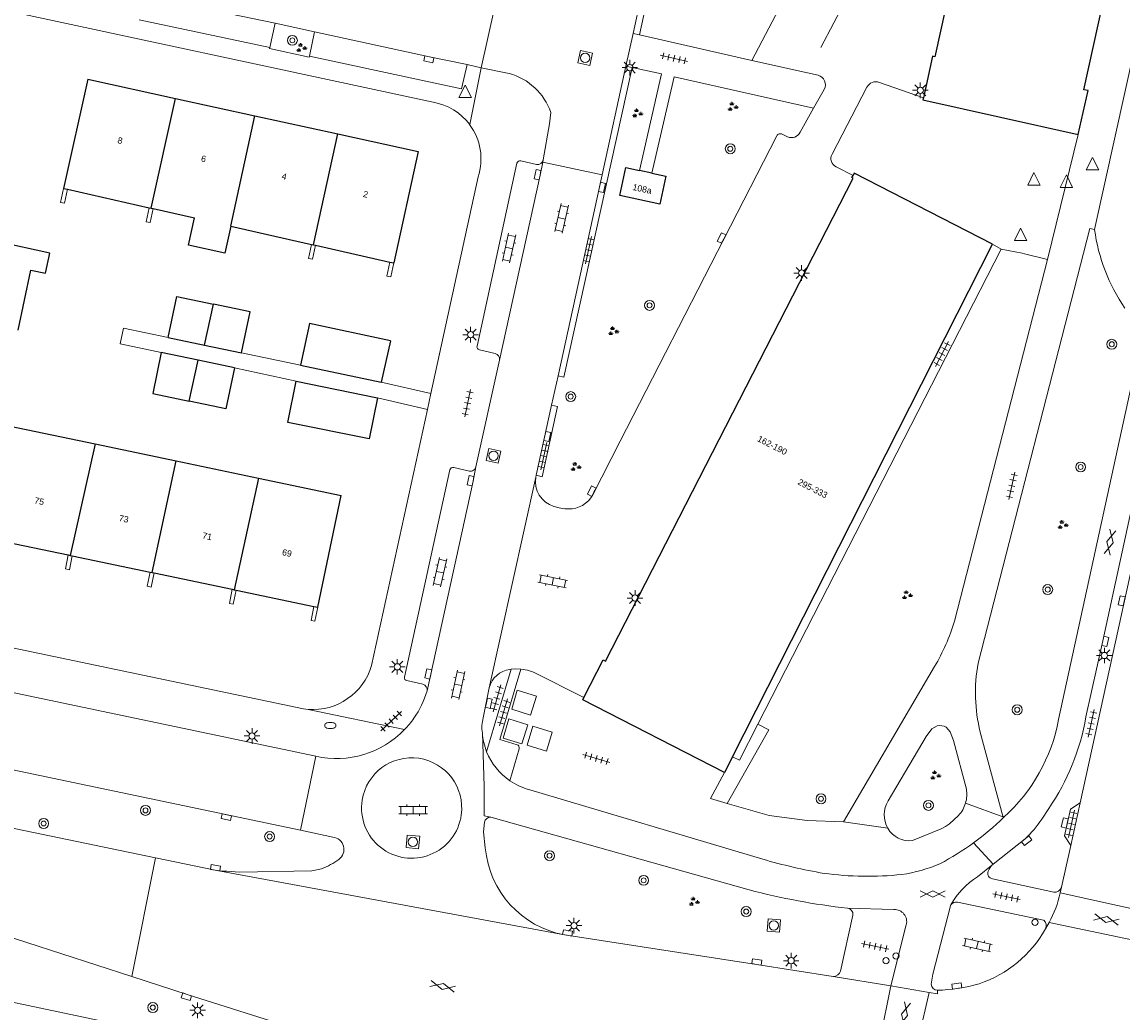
# Model space of a CAD drawing. Extents: x 131101 to 132041, y 397511 to 398853.
# Tile 14 of 80: x 131646 to 131734, y 397661 to 397741. Entities that reach past the tile are written whole.
import ezdxf
from ezdxf.enums import TextEntityAlignment as Align

# ---------------------------------------------------------------- set-up
doc = ezdxf.new("R2010")
doc.units = 0
doc.linetypes.add('DGN Style 2', pattern=[51.514866, 30.90892, -20.605946])
doc.layers.add('_vervallen situatie', color=250, linetype='Continuous', lineweight=9, plot=False)
for name, color, linetype, lineweight in [('gg-afsc-erfafscheiding', 250, 'Continuous', 9), ('gg-afsc-muur', 250, 'Continuous', 9), ('gg-bbg-bijgebouw', 10, 'Continuous', 25), ('gg-bbg-gedigitaliseerde bebouwing', 10, 'Continuous', 25), ('gg-bbg-gedigitaliseerde bijgebouw', 10, 'Continuous', 25), ('gg-bbg-hoofdgebouw', 10, 'Continuous', 25), ('gg-bbg-tussenscheiding', 10, 'Continuous', 25), ('gg-knt-verharding', 250, 'Continuous', 9), ('gg-knt-verharding nz', 250, 'DGN Style 2', 9), ('gg-kwrk-afval apart plaats', 250, 'Continuous', 9), ('gt-grn-groengrens', 250, 'Continuous', 9), ('gt-grn-weggrens', 250, 'Continuous', 9), ('gt-symb-boom', 250, 'Continuous', 9), ('gt-symb-brandkraan', 250, 'Continuous', 9), ('gt-symb-drukknoppaal', 250, 'Continuous', 9), ('gt-symb-gesloten verharding', 250, 'Continuous', 9), ('gt-symb-groenvak', 250, 'Continuous', 9), ('gt-symb-klinker verharding', 250, 'Continuous', 9), ('gt-symb-kolk', 250, 'Continuous', 9), ('gt-symb-lichtmast', 250, 'Continuous', 9), ('gt-symb-rioolschacht', 250, 'Continuous', 9), ('gt-symb-tegel verharding', 250, 'Continuous', 9), ('gt-symb-verkeersregelinstallatiepaal', 250, 'Continuous', 9), ('gt-symb-waterafsluiter', 250, 'Continuous', 9), ('X-AL-huisnummers', 2, 'Continuous', 25)]:
    doc.layers.add(name, color=color, linetype=linetype, lineweight=lineweight)
doc.styles.add('CS Annotative', font='arial.ttf')

# ---------------------------------------------------------------- blocks, each defined once
blk = doc.blocks.new('gt0-TEG1')
at = {"layer": 'gt-symb-tegel verharding'}
for p, q in [((-1.125, 0), (1.125, 0)), ((-0.9, -0.25), (-0.9, 0.25)), ((-0.45, -0.25), (-0.45, 0.25)), ((0, -0.25), (0, 0.25)), ((0.45, -0.25), (0.45, 0.25)), ((0.9, -0.25), (0.9, 0.25))]:
    blk.add_line(p, q, dxfattribs=at)
blk = doc.blocks.new('gt0-KOLK')
at = {"layer": 'gt-symb-kolk', "flags": 128}
blk.add_lwpolyline([(0, 0), (0.375, 0), (0.375, 0.4), (-0.375, 0.4), (-0.375, 0), (0, 0)], dxfattribs=at)
blk = doc.blocks.new('gt0-GESVH1')
at = {"layer": 'gt-symb-gesloten verharding'}
for p, q in [((-0.992, -0.261), (0.008, 0.239)), ((0.008, -0.261), (-0.992, 0.239)), ((0.008, 0.239), (1.008, -0.261)), ((1.008, 0.239), (0.008, -0.261))]:
    blk.add_line(p, q, dxfattribs=at)
blk = doc.blocks.new('gt0-WAFSL')
at = {"layer": 'gt-symb-waterafsluiter'}
for p, q in [((-0.5, -0.333), (0, 0.667)), ((0, 0.667), (0.5, -0.333)), ((0.5, -0.333), (-0.5, -0.333))]:
    blk.add_line(p, q, dxfattribs=at)
blk = doc.blocks.new('gt0-RS')
at = {"layer": 'gt-symb-rioolschacht', "flags": 128}
blk.add_lwpolyline([(-0.5, -0.5), (0.5, -0.5), (0.5, 0.5), (-0.5, 0.5), (-0.5, -0.5)], close=True, dxfattribs=at)
at = {"layer": 'gt-symb-rioolschacht'}
blk.add_circle((0, 0), 0.375, dxfattribs=at)
blk = doc.blocks.new('gt0-LMAST')
at = {"layer": 'gt-symb-lichtmast'}
for p, q in [((-0.182, 0.173), (-0.447, 0.438)), ((-0.005, 0.246), (-0.005, 0.621)), ((0.172, 0.173), (0.437, 0.438)), ((-0.255, -0.004), (-0.63, -0.004)), ((-0.182, -0.181), (-0.447, -0.446)), ((-0.005, -0.254), (-0.005, -0.629)), ((0.437, -0.446), (0.172, -0.181)), ((0.245, -0.004), (0.62, -0.004))]:
    blk.add_line(p, q, dxfattribs=at)
blk.add_circle((-0.005, -0.004), 0.25, dxfattribs=at)
blk = doc.blocks.new('gt0-BOOM')
at = {"layer": 'gt-symb-boom'}
for radius in [0.4, 0.2]:
    blk.add_circle((0, 0), radius, dxfattribs=at)
blk = doc.blocks.new('gt0-GRVAK')
at = {"layer": 'gt-symb-groenvak'}
for p, q in [((-0.11, 0.189), (-0.228, 0.24)), ((-0.182, 0.153), (0.088, 0.153)), ((-0.091, 0.211), (-0.156, 0.322)), ((-0.047, 0.214), (-0.047, 0.393)), ((-0.004, 0.211), (0.061, 0.322)), ((0.015, 0.189), (0.133, 0.24)), ((0.262, -0.052), (0.197, 0.059)), ((0.305, -0.049), (0.305, 0.13)), ((0.349, -0.052), (0.414, 0.059)), ((-0.245, -0.228), (-0.363, -0.177)), ((-0.318, -0.264), (-0.047, -0.264)), ((-0.226, -0.206), (-0.291, -0.095)), ((-0.183, -0.203), (-0.183, -0.024)), ((-0.139, -0.206), (-0.074, -0.095)), ((-0.12, -0.228), (-0.002, -0.177)), ((0.243, -0.074), (0.125, -0.023)), ((0.17, -0.11), (0.441, -0.11)), ((0.368, -0.074), (0.486, -0.023))]:
    blk.add_line(p, q, dxfattribs=at)
blk = doc.blocks.new('gt0-KL1')
at = {"layer": 'gt-symb-klinker verharding'}
for p, q in [((-1.15, 0.3), (1.15, 0.3)), ((-1, -0.3), (-1, 0.3)), ((-0.5, 0.3), (-0.5, 0.45)), ((0, -0.3), (0, 0.3)), ((0.5, 0.3), (0.5, 0.45)), ((1, -0.3), (1, 0.3)), ((-1.15, -0.3), (1.15, -0.3)), ((-0.5, -0.45), (-0.5, -0.3)), ((0.5, -0.45), (0.5, -0.3))]:
    blk.add_line(p, q, dxfattribs=at)
blk = doc.blocks.new('gt0-VIPAAL')
at = {"layer": 'gt-symb-verkeersregelinstallatiepaal'}
blk.add_circle((0, 0), 0.25, dxfattribs=at)
blk = doc.blocks.new('gt0-DPAAL')
at = {"layer": 'gt-symb-drukknoppaal'}
blk.add_circle((0, 0), 0.25, dxfattribs=at)
blk = doc.blocks.new('gt0-BR')
at = {"layer": 'gt-symb-brandkraan', "extrusion": (0, 0, -1)}
for centre, radius, start, end in [((0.244, 0), 0.206, 287.56693, 72.43306), ((-0.599, -2.664), 3, 72.43306, 73.10795), ((0, -0.691), 0.938, 73.10795, 106.89201), ((0.599, -2.664), 3, 106.89201, 107.56691), ((-0.244, 0), 0.206, 107.56691, 252.43305), ((-0.599, 2.664), 3, 286.89203, 287.56693), ((0.599, 2.664), 3, 252.43305, 253.10794)]:
    blk.add_arc(centre, radius, start, end, dxfattribs=at)
at = {"layer": 'gt-symb-brandkraan'}
blk.add_arc((0, 0.691), 0.938, 253.10797, 286.89206, dxfattribs=at)
blk = doc.blocks.new('_vervallen situatie')
at = {"layer": 'gt-symb-brandkraan'}
blk.add_blockref('gt0-BR', (131670.332, 397684.18), dxfattribs=at)

msp = doc.modelspace()

# ---------------------------------------------------------------- linework, layer by layer
at = {"layer": 'gg-afsc-erfafscheiding'}
for p, q in [((131663.196, 397714.077), (131667.937, 397713.084)), ((131662.635, 397712.866), (131667.578, 397711.789))]:
    msp.add_line(p, q, dxfattribs=at)
at = {"layer": 'gg-afsc-erfafscheiding', "flags": 128}
msp.add_lwpolyline([(131656.763, 397714.097), (131653.455, 397714.79), (131653.722, 397716.062), (131657.323, 397715.308)], dxfattribs=at)
at = {"layer": 'gg-afsc-muur'}
for p, q in [((131649.238, 397727.191), (131648.988, 397726.068)), ((131655.543, 397724.59), (131655.791, 397725.713)), ((131655.865, 397724.518), (131656.113, 397725.641)), ((131655.543, 397724.59), (131655.704, 397724.554)), ((131655.704, 397724.554), (131655.865, 397724.518)), ((131668.575, 397721.651), (131668.821, 397722.774)), ((131668.897, 397721.579), (131669.142, 397722.702)), ((131668.575, 397721.651), (131668.736, 397721.615)), ((131668.736, 397721.615), (131668.897, 397721.579)), ((131675.114, 397721.356), (131674.868, 397720.233)), ((131675.436, 397721.283), (131675.19, 397720.16)), ((131674.868, 397720.233), (131675.19, 397720.16)), ((131669.09, 397692.55), (131669.326, 397693.672))]:
    msp.add_line(p, q, dxfattribs=at)
at = {"layer": 'gg-afsc-muur', "flags": 128}
for points in [[(131648.916, 397727.263), (131648.666, 397726.141), (131648.988, 397726.068)], [(131649.297, 397697.858), (131649.062, 397696.735), (131649.382, 397696.662), (131649.618, 397697.791)], [(131655.873, 397696.484), (131655.635, 397695.344), (131655.945, 397695.279), (131656.183, 397696.419)], [(131662.46, 397695.107), (131662.223, 397693.973), (131662.542, 397693.915), (131662.777, 397695.041)], [(131669.014, 397693.737), (131668.78, 397692.616), (131669.09, 397692.55)]]:
    msp.add_lwpolyline(points, dxfattribs=at)
at = {"layer": 'gg-bbg-bijgebouw'}
for p, q in [((131675.17, 397715.04), (131674.4, 397711.73)), ((131674.11, 397710.46), (131673.44, 397707.18))]:
    msp.add_line(p, q, dxfattribs=at)
at = {"layer": 'gg-bbg-gedigitaliseerde bebouwing'}
for p, q in [((131650.87, 397736.02), (131648.916, 397727.263)), ((131648.916, 397727.263), (131649.238, 397727.191)), ((131649.238, 397727.191), (131655.791, 397725.713)), ((131655.791, 397725.713), (131655.952, 397725.677)), ((131655.952, 397725.677), (131656.113, 397725.641)), ((131656.113, 397725.641), (131659.421, 397724.895)), ((131662.341, 397724.236), (131668.821, 397722.774)), ((131668.821, 397722.774), (131668.981, 397722.738)), ((131668.981, 397722.738), (131669.142, 397722.702)), ((131669.142, 397722.702), (131675.114, 397721.356)), ((131675.114, 397721.356), (131675.436, 397721.283))]:
    msp.add_line(p, q, dxfattribs=at)
at = {"layer": 'gg-bbg-gedigitaliseerde bebouwing', "flags": 128}
msp.add_lwpolyline([(131662.341, 397724.236), (131661.85, 397722.061), (131658.932, 397722.718), (131659.421, 397724.895)], dxfattribs=at)
at = {"layer": 'gg-bbg-gedigitaliseerde bijgebouw'}
for p, q in [((131657.323, 397715.308), (131660.239, 397714.697)), ((131659.71, 397713.48), (131656.763, 397714.097)), ((131660.239, 397714.697), (131663.196, 397714.077)), ((131662.635, 397712.866), (131659.71, 397713.48)), ((131667.937, 397713.084), (131674.4, 397711.73)), ((131667.578, 397711.789), (131674.11, 397710.46))]:
    msp.add_line(p, q, dxfattribs=at)
at = {"layer": 'gg-bbg-gedigitaliseerde bijgebouw', "flags": 128}
for points in [[(131645.277, 397715.901), (131646.282, 397720.714), (131647.465, 397720.467), (131647.8, 397722.072), (131643.629, 397722.967)], [(131657.323, 397715.308), (131658.01, 397718.585), (131660.947, 397717.969)], [(131663.196, 397714.077), (131663.883, 397717.354), (131660.947, 397717.969)], [(131675.17, 397715.04), (131668.648, 397716.428), (131667.937, 397713.084)], [(131656.763, 397714.097), (131656.076, 397710.821), (131659, 397710.209)], [(131662.635, 397712.866), (131661.948, 397709.589), (131659, 397710.209)], [(131673.44, 397707.18), (131666.913, 397708.498), (131667.578, 397711.789)]]:
    msp.add_lwpolyline(points, dxfattribs=at)
at = {"layer": 'gg-bbg-hoofdgebouw'}
for p, q in [((131650.87, 397736.02), (131657.893, 397734.484)), ((131657.893, 397734.484), (131664.276, 397733.088)), ((131664.276, 397733.088), (131670.925, 397731.634)), ((131696.139, 397728.482), (131695.132, 397728.699)), ((131702.617, 397681.675), (131723.49, 397722.8)), ((131651.444, 397706.777), (131657.958, 397705.409)), ((131657.958, 397705.409), (131664.557, 397704.027)), ((131664.557, 397704.027), (131671.21, 397702.63)), ((131669.326, 397693.672), (131671.21, 397702.63)), ((131643.046, 397699.164), (131649.297, 397697.858)), ((131649.297, 397697.858), (131649.457, 397697.825)), ((131649.457, 397697.825), (131649.618, 397697.791)), ((131649.618, 397697.791), (131655.873, 397696.484)), ((131655.873, 397696.484), (131656.028, 397696.452)), ((131656.028, 397696.452), (131656.183, 397696.419)), ((131656.183, 397696.419), (131662.46, 397695.107)), ((131662.46, 397695.107), (131662.619, 397695.074)), ((131662.619, 397695.074), (131662.777, 397695.041)), ((131662.777, 397695.041), (131669.014, 397693.737)), ((131669.014, 397693.737), (131669.326, 397693.672)), ((131702.617, 397681.675), (131701.97, 397680.4))]:
    msp.add_line(p, q, dxfattribs=at)
at = {"layer": 'gg-bbg-hoofdgebouw', "flags": 128}
for points in [[(131738.48, 397826.76), (131732.77, 397800.91), (131732.56, 397800.96), (131731.77, 397797.39), (131731.99, 397797.33), (131718.86, 397737.82), (131718.67, 397737.87), (131717.93, 397734.54)], [(131730.36, 397731.6), (131731.15, 397735.11), (131730.82, 397735.18), (131743.94, 397794.71), (131744.26, 397794.64), (131745.04, 397798.21), (131744.71, 397798.31), (131748.635, 397816.037)], [(131717.93, 397734.54), (131717.89, 397734.36), (131730.36, 397731.6)], [(131670.925, 397731.634), (131677.39, 397730.22), (131675.436, 397721.283)], [(131690.685, 397686.417), (131692.23, 397689.44), (131692.42, 397689.33), (131712.3, 397728.08), (131712.2, 397728.14), (131712.284, 397728.299)], [(131696.139, 397728.482), (131697.26, 397728.24), (131696.78, 397726.01), (131693.57, 397726.7), (131694.06, 397728.93), (131695.132, 397728.699)], [(131723.49, 397722.8), (131712.38, 397728.48), (131712.284, 397728.299)], [(131642.752, 397699.225), (131644.633, 397708.201), (131651.444, 397706.777)], [(131701.97, 397680.4), (131690.59, 397686.23), (131690.685, 397686.417)]]:
    msp.add_lwpolyline(points, dxfattribs=at)
at = {"layer": 'gg-bbg-tussenscheiding'}
for p, q in [((131655.952, 397725.677), (131657.893, 397734.484)), ((131662.341, 397724.236), (131664.276, 397733.088)), ((131668.981, 397722.738), (131670.925, 397731.634)), ((131660.239, 397714.697), (131660.947, 397717.969)), ((131659, 397710.209), (131659.71, 397713.48)), ((131651.444, 397706.777), (131649.457, 397697.825)), ((131656.028, 397696.452), (131657.958, 397705.409)), ((131664.557, 397704.027), (131662.619, 397695.074))]:
    msp.add_line(p, q, dxfattribs=at)
at = {"layer": 'gg-knt-verharding'}
for p, q in [((131695.14, 397739.579), (131698.435, 397754.72)), ((131694.633, 397739.694), (131695.945, 397745.672)), ((131683.517, 397741.725), (131682.448, 397736.946)), ((131665.48, 397738.558), (131654.987, 397740.779)), ((131665.48, 397738.558), (131665.889, 397740.525)), ((131665.889, 397740.525), (131669.069, 397739.819)), ((131669.069, 397739.819), (131668.653, 397737.872)), ((131694.058, 397737.074), (131694.633, 397739.694)), ((131694.633, 397739.694), (131695.14, 397739.579)), ((131695.14, 397739.579), (131704.171, 397737.533)), ((131680.845, 397735.255), (131668.653, 397737.872)), ((131681.303, 397737.211), (131680.845, 397735.255)), ((131682.448, 397736.946), (131681.303, 397737.211)), ((131682.448, 397736.946), (131684.684, 397736.494)), ((131692.142, 397728.346), (131694.058, 397737.074)), ((131694.058, 397737.074), (131694.554, 397736.964)), ((131704.171, 397737.533), (131708.635, 397736.53)), ((131709.48, 397736.34), (131708.635, 397736.53)), ((131709.122, 397733.699), (131709.97, 397735.21)), ((131713.4, 397735.38), (131710.6, 397730)), ((131717.93, 397734.54), (131714.4, 397735.77)), ((131708.034, 397731.764), (131709.122, 397733.699)), ((131707.038, 397731.403), (131706.597, 397731.619)), ((131706.175, 397731.478), (131701.908, 397723.195)), ((131685.306, 397729.278), (131682.102, 397714.616)), ((131686.888, 397729.191), (131685.623, 397729.468)), ((131687.376, 397729.376), (131692.142, 397728.346)), ((131710.919, 397728.99), (131712.284, 397728.299)), ((131678.396, 397710.801), (131682.19, 397728.2)), ((131688.607, 397712.218), (131692.142, 397728.346)), ((131693.584, 397706.977), (131701.908, 397723.195)), ((131704.631, 397684.285), (131724.18, 397722.379)), ((131726.047, 397722.023), (131727.885, 397721.55)), ((131727.885, 397721.55), (131720.421, 397692.544)), ((131682.289, 397714.321), (131683.57, 397714.028)), ((131683.916, 397713.496), (131682.013, 397704.93)), ((131728.784, 397684.658), (131734.983, 397713.086)), ((131688.094, 397709.878), (131688.607, 397712.218)), ((131674.4, 397711.73), (131678.396, 397710.801)), ((131674.11, 397710.46), (131678.118, 397709.529)), ((131673.639, 397688.989), (131678.118, 397709.529)), ((131686.862, 397704.251), (131688.094, 397709.878)), ((131693.584, 397706.977), (131691.388, 397702.689)), ((131679.929, 397704.681), (131676.285, 397688.065)), ((131681.497, 397704.595), (131680.231, 397704.884)), ((131686.83, 397704.107), (131686.862, 397704.251)), ((131683.089, 397687.206), (131686.83, 397704.107)), ((131684.832, 397688.687), (131682.874, 397682.076)), ((131684.739, 397688.674), (131684.832, 397688.687)), ((131718.834, 397688.901), (131711.516, 397676.453)), ((131676.478, 397687.779), (131677.753, 397687.493)), ((131683.089, 397687.206), (131682.592, 397684.797)), ((131617.166, 397686.433), (131667.926, 397675.779)), ((131704.631, 397684.285), (131705.522, 397683.827)), ((131684.739, 397679.748), (131685.483, 397682.317)), ((131656.298, 397673.558), (131616.186, 397681.881)), ((131686.345, 397679.023), (131705.037, 397673.454)), ((131729.766, 397674.541), (131730.516, 397677.979)), ((131727.427, 397676.679), (131727.995, 397677.52)), ((131703.948, 397671.002), (131683.218, 397676.819)), ((131667.926, 397675.779), (131670.541, 397675.23)), ((131723.541, 397673.061), (131726.107, 397675.093)), ((131729.766, 397674.541), (131729.008, 397671.204)), ((131661.082, 397672.572), (131656.298, 397673.558)), ((131661.082, 397672.572), (131661.212, 397672.548)), ((131689.118, 397667.383), (131661.212, 397672.548)), ((131723.541, 397673.061), (131722.272, 397672.039)), ((131728.393, 397670.809), (131723.491, 397671.886)), ((131728.917, 397670.751), (131729.008, 397671.204)), ((131727.587, 397668.577), (131720.67, 397670.003)), ((131712.279, 397668.976), (131711.282, 397664.483)), ((131715.569, 397669.414), (131711.845, 397669.525)), ((131715.319, 397663.29), (131716.561, 397668.191)), ((131727.732, 397667.862), (131728.024, 397668.367)), ((131654.402, 397664.042), (131658.838, 397662.612)), ((131710.686, 397664.048), (131715.319, 397663.29))]:
    msp.add_line(p, q, dxfattribs=at)
at = {"layer": 'gg-knt-verharding', "flags": 128}
for points in [[(131731.671, 397723.965), (131744.62, 397782.458), (131751.826, 397815.215), (131751.849, 397815.318)], [(131713.928, 397769.001), (131709.058, 397746.973), (131708.584, 397746.019), (131707.873, 397744.747), (131707.163, 397743.237), (131704.171, 397737.533)], [(131678.591, 397734.18), (131641.39, 397742.14), (131620.18, 397746.46), (131612.68, 397747.909)], [(131668.653, 397737.872), (131668.622, 397737.798), (131665.457, 397738.493), (131665.48, 397738.558)], [(131694.554, 397736.964), (131689.079, 397712.115), (131688.607, 397712.218)], [(131694.554, 397736.964), (131696.907, 397736.444), (131695.132, 397728.699)], [(131709.122, 397733.699), (131697.927, 397736.222), (131696.139, 397728.482)], [(131688.029, 397733.365), (131687.923, 397732.438), (131687.411, 397729.544)], [(131731.671, 397723.965), (131731.296, 397724.047), (131722.321, 397689.175)], [(131724.18, 397722.379), (131725.864, 397722.07), (131726.047, 397722.023)], [(131532.495, 397711.835), (131542.79, 397710.14), (131576.01, 397704.23), (131596.51, 397700.35), (131616.31, 397696.38), (131668.18, 397685.51), (131668.553, 397685.469)], [(131686.862, 397704.251), (131687.335, 397704.131), (131688.562, 397709.775), (131688.094, 397709.878)], [(131730.516, 397677.979), (131737.328, 397709.051), (131737.517, 397709.717)], [(131730.979, 397684.871), (131732.336, 397690.968), (131736.466, 397709.935)], [(131560.244, 397703.468), (131575.42, 397700.77), (131596.09, 397696.87), (131615.63, 397692.94), (131669.17, 397681.71)], [(131685.313, 397682.631), (131683.936, 397683.051), (131685.631, 397688.7)], [(131684.832, 397688.687), (131685.231, 397688.715), (131685.631, 397688.7)], [(131690.685, 397686.417), (131686.641, 397688.461), (131686.144, 397688.616), (131685.631, 397688.7)], [(131704.631, 397684.285), (131703.164, 397681.397), (131702.617, 397681.675)], [(131719.039, 397684.146), (131718.619, 397683.918), (131718.154, 397683.292), (131715.099, 397678.13)], [(131721.38, 397679.083), (131720.352, 397682.978), (131720.094, 397683.675), (131719.762, 397684.058)], [(131682.531, 397683.569), (131682.669, 397679.301), (131682.686, 397676.941), (131683.218, 397676.819)], [(131722.494, 397683.654), (131724.307, 397676.914), (131724.384, 397676.814)], [(131702.191, 397677.923), (131700.837, 397678.311), (131701.97, 397680.4)], [(131711.516, 397676.453), (131708.6, 397676.565), (131705.544, 397676.962), (131702.191, 397677.923)], [(131730.516, 397677.979), (131729.744, 397677.475), (131729.254, 397675.326), (131729.766, 397674.541)], [(131717.052, 397674.947), (131719.362, 397675.893), (131719.703, 397676.074), (131720.025, 397676.29), (131720.741, 397676.956)], [(131682.691, 397676.429), (131682.627, 397675.657), (131682.765, 397674.357)], [(131669.632, 397672.682), (131668.842, 397672.51), (131663.04, 397672.425), (131662.02, 397672.5), (131661.615, 397672.503), (131661.212, 397672.548)], [(131654.402, 397664.042), (131640.316, 397668.582), (131630.461, 397671.708)], [(131718.567, 397663.441), (131718.678, 397664.225), (131720.104, 397669.711), (131720.147, 397669.793)], [(131689.118, 397667.383), (131704.534, 397665.02), (131710.686, 397664.048)], [(131658.838, 397662.612), (131669.765, 397659.146), (131670.839, 397658.84)]]:
    msp.add_lwpolyline(points, dxfattribs=at)
at = {"layer": 'gg-knt-verharding', "extrusion": (0, 0, -1)}
for centre, radius, start, end in [((-131683.329, 397731.694), 4.988, 105.75716, 160.42099), ((-131707.346, 397732.107), 0.768, 206.49762, 293.6563), ((-131686.963, 397729.643), 0.459, 192.50697, 279.4581), ((-131746.181, 397725.942), 14.644, 325.57903, 352.2424), ((-131683.427, 397713.556), 0.493, 106.90607, 187.01591), ((-131681.59, 397705.017), 0.432, 191.63776, 282.37697), ((-131689.534, 397703.646), 2.087, 207.31156, 272.66247), ((-131704.163, 397697.459), 16.985, 196.82165, 210.25712), ((-131684.969, 397686.755), 1.933, 13.50159, 83.17962), ((-131677.61, 397687.021), 0.493, 106.90607, 187.01591), ((-131676.858, 397677.573), 4.018, 8.64914, 188.09508), ((-131676.855, 397677.551), 4.018, 187.78013, 8.9641), ((-131683.165, 397676.339), 0.483, 10.7471, 96.24721), ((-131723.542, 397672.329), 0.446, 276.52771, 20.79071), ((-131724.482, 397671.941), 1.463, 21.90782, 49.95677), ((-131717.692, 397722.637), 53.433, 276.28234, 284.90528), ((-131728.5, 397671.318), 0.52, 192.67388, 281.90277), ((-131710.698, 397664.658), 0.61, 196.66017, 271.09097)]:
    msp.add_arc(centre, radius, start, end, dxfattribs=at)
at = {"layer": 'gg-knt-verharding'}
for centre, radius, start, end in [((131709.287, 397735.585), 0.779, 331.21555, 75.67029), ((131714.128, 397734.992), 0.825, 70.70707, 151.9045), ((131677.818, 397729.641), 4.605, 36.62864, 80.33156), ((131677.817, 397729.642), 4.604, 341.75077, 36.61436), ((131706.455, 397731.343), 0.311, 62.7666, 154.18474), ((131711.253, 397729.651), 0.741, 151.89278, 243.16379), ((131685.552, 397729.227), 0.251, 73.58006, 168.29428), ((131682.325, 397714.55), 0.232, 163.56365, 261.17743), ((131680.17, 397704.649), 0.243, 75.39581, 172.42103), ((131688.854, 397703.734), 2.059, 169.55541, 253.50692), ((131689.363, 397704.664), 3.103, 249.37442, 271.36671), ((131668.906, 397690.393), 4.937, 265.89953, 343.47437), ((131735.467, 397686.824), 13.354, 169.85895, 193.73059), ((131676.521, 397688.016), 0.241, 168.25202, 259.77292), ((131670.837, 397689.119), 7.576, 324.86063, 343.45389), ((131685.702, 397684.027), 3.204, 166.09495, 188.21747), ((131712.639, 397688.035), 18.611, 325.59946, 350.21301), ((131670.804, 397689.133), 7.611, 316.0344, 324.91471), ((131719.276, 397683.079), 1.093, 63.59813, 102.52262), ((131714.992, 397687.238), 14.031, 312.01758, 349.40295), ((131670.817, 397689.125), 7.596, 257.47394, 316.00435), ((131687.634, 397683.956), 5.118, 184.33129, 201.54581), ((131685.264, 397682.401), 0.235, 338.93839, 77.92395), ((131687.602, 397683.953), 5.087, 201.64891, 235.7487), ((131687.6, 397683.944), 5.078, 235.71299, 255.69512), ((131718.973, 397678.648), 2.446, 343.23905, 10.23428), ((131716.932, 397677.02), 2.143, 148.79418, 210.47562), ((131718.974, 397678.644), 2.444, 316.30838, 343.33046), ((131708.56, 397693.147), 22.741, 306.09074, 314.09363), ((131720.162, 397681.383), 8.655, 313.38374, 327.07623), ((131670.428, 397674.244), 0.993, 306.04571, 83.45403), ((131716.816, 397676.93), 1.997, 209.9568, 276.79664), ((131690.558, 397675.076), 7.826, 185.26896, 259.39526), ((131708.569, 397693.182), 22.764, 298.02504, 306.02017), ((131667.241, 397678.662), 6.441, 291.78772, 305.83387), ((131717.385, 397715.756), 44.067, 253.72728, 260.29709), ((131714.31, 397684.817), 12.733, 278.54725, 292.8982), ((131713.482, 397698.965), 26.878, 262.46562, 275.80967), ((131725.404, 397666.947), 5.978, 121.59801, 151.57335), ((131719.776, 397672.816), 9.372, 331.6589, 347.27116), ((131720.56, 397669.521), 0.494, 77.11527, 146.63858), ((131711.784, 397669.03), 0.498, 353.72164, 82.9331), ((131715.617, 397668.439), 0.976, 345.27689, 92.81552), ((131727.189, 397668.124), 0.603, 334.26219, 48.66571), ((131719.365, 397672.556), 9.594, 288.45082, 330.7085), ((131719.08, 397663.452), 0.513, 181.18234, 267.31453), ((131718.554, 397677.292), 14.361, 272.00217, 285.53648)]:
    msp.add_arc(centre, radius, start, end, dxfattribs=at)
at = {"layer": 'gg-knt-verharding nz'}
for p, q in [((131687.411, 397729.544), (131687.376, 397729.376)), ((131737.66, 397668.814), (131728.917, 397670.751)), ((131737.133, 397666.468), (131728.024, 397668.367)), ((131715.319, 397663.29), (131714.472, 397659.069)), ((131715.319, 397663.29), (131718.393, 397662.767)), ((131717.424, 397658.567), (131718.393, 397662.767))]:
    msp.add_line(p, q, dxfattribs=at)
at = {"layer": 'gg-knt-verharding nz', "flags": 128}
for points in [[(131718.335, 397768.02), (131713.34, 397745.47), (131708.635, 397736.53)], [(131655.386, 397742.732), (131661.345, 397741.45), (131665.889, 397740.525)], [(131669.069, 397739.819), (131678.28, 397737.821), (131681.303, 397737.211)], [(131687.376, 397729.376), (131687.159, 397728.331), (131683.916, 397713.496)], [(131682.013, 397704.93), (131681.781, 397703.782), (131678.099, 397686.961)], [(131718.393, 397662.767), (131719.06, 397662.653), (131719.056, 397662.939)]]:
    msp.add_lwpolyline(points, dxfattribs=at)
at = {"layer": 'gg-kwrk-afval apart plaats', "flags": 128}
for points in [[(131686.871, 397686.541), (131685.331, 397687.008), (131684.886, 397685.49), (131686.404, 397685.018), (131686.871, 397686.541)], [(131684.664, 397684.71), (131684.208, 397683.164), (131685.713, 397682.718), (131686.178, 397684.238), (131684.664, 397684.71)], [(131688.128, 397683.658), (131687.668, 397682.133), (131686.129, 397682.597), (131686.59, 397684.122), (131688.128, 397683.658)]]:
    msp.add_lwpolyline(points, dxfattribs=at)
at = {"layer": 'gt-grn-groengrens'}
for p, q in [((131705.522, 397683.827), (131702.191, 397677.923)), ((131667.19, 397657.288), (131625.78, 397665.984))]:
    msp.add_line(p, q, dxfattribs=at)
at = {"layer": 'gt-grn-weggrens'}
for p, q in [((131682.448, 397736.946), (131681.513, 397732.388)), ((131727.885, 397721.55), (131730.36, 397731.6)), ((131724.18, 397722.379), (131723.49, 397722.8)), ((131678.118, 397709.529), (131678.396, 397710.801)), ((131668.553, 397685.469), (131676.282, 397683.849)), ((131669.17, 397681.71), (131667.926, 397675.779)), ((131721.315, 397677.943), (131724.384, 397676.814)), ((131711.516, 397676.453), (131715.085, 397675.933)), ((131723.541, 397673.061), (131721.956, 397674.77)), ((131656.298, 397673.558), (131654.402, 397664.042))]:
    msp.add_line(p, q, dxfattribs=at)

# ---------------------------------------------------------------- block references
at = {"layer": '_vervallen situatie'}
msp.add_blockref('_vervallen situatie', (0, 0), dxfattribs=at)
at = {"layer": 'gt-symb-boom'}
for p in [(131667.281, 397739.142), (131702.432, 397730.443), (131695.951, 397717.883), (131733.056, 397714.76), (131689.622, 397710.563), (131730.558, 397704.916), (131727.912, 397695.082), (131725.462, 397685.444), (131709.715, 397678.298), (131655.492, 397677.371), (131718.337, 397677.774), (131647.318, 397676.318), (131665.457, 397675.273), (131687.926, 397673.736), (131695.479, 397671.759), (131703.709, 397669.255), (131656.079, 397661.556)]:
    msp.add_blockref('gt0-BOOM', p, dxfattribs=at)
at = {"layer": 'gt-symb-drukknoppaal'}
msp.add_blockref('gt0-DPAAL', (131715.737, 397665.693), dxfattribs=at)
at = {"layer": 'gt-symb-gesloten verharding'}
for p, rotation in [((131732.923, 397698.891), 257.172876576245), ((131732.624, 397668.622), 348.173296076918), ((131679.346, 397663.264), 347.1170205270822), ((131716.411, 397660.974), 76.99249520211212)]:
    msp.add_blockref('gt0-GESVH1', p, dxfattribs=dict(at, rotation=rotation))
msp.add_blockref('gt0-GESVH1', (131718.675, 397670.673), dxfattribs=at)
at = {"layer": 'gt-symb-groenvak'}
for p in [(131667.972, 397738.535), (131694.945, 397733.278), (131702.599, 397733.806), (131693.031, 397715.799), (131689.994, 397704.92), (131729.098, 397700.267), (131716.601, 397694.629), (131718.868, 397680.167), (131699.492, 397670.04)]:
    msp.add_blockref('gt0-GRVAK', p, dxfattribs=at)
at = {"layer": 'gt-symb-klinker verharding'}
for p, rotation in [((131688.897, 397724.858), 77.70114483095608), ((131684.674, 397722.482), 77.70114483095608), ((131679.131, 397696.482), 77.70114482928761), ((131688.18, 397695.747), 168.9261288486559), ((131680.583, 397687.441), 77.70114483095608), ((131722.265, 397666.571), 347.6451730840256)]:
    msp.add_blockref('gt0-KL1', p, dxfattribs=dict(at, rotation=rotation))
msp.add_blockref('gt0-KL1', (131676.977, 397677.395), dxfattribs=at)
at = {"layer": 'gt-symb-kolk'}
for p, rotation in [((131678.28, 397737.821), 167.7626533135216), ((131687.159, 397728.331), 78.28547478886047), ((131691.932, 397727.39), 257.6451730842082), ((131701.908, 397723.195), 62.74312822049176), ((131687.552, 397707.404), 257.6451730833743), ((131681.781, 397703.782), 78.57767893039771), ((131691.49, 397702.889), 62.8712339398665), ((131734.048, 397694.133), 77.60424669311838), ((131732.336, 397690.968), 257.4571884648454), ((131678.388, 397688.274), 77.64517308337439), ((131682.852, 397686.009), 257.5209281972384), ((131662.019, 397677.021), 167.9372539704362), ((131729.474, 397676.317), 76.868073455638), ((131726.107, 397675.093), 218.3775032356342), ((131661.082, 397672.572), 350.9078107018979), ((131689.343, 397667.349), 351.4796085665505), ((131704.534, 397665.02), 351.2832875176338), ((131658.837, 397662.612), 162.1265063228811), ((131720.648, 397663.084), 8.38232404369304)]:
    msp.add_blockref('gt0-KOLK', p, dxfattribs=dict(at, rotation=rotation))
at = {"layer": 'gt-symb-lichtmast'}
for p in [(131694.373, 397736.957), (131717.687, 397735.139), (131708.164, 397720.48), (131681.592, 397715.527), (131694.792, 397694.41), (131732.468, 397689.801), (131675.709, 397688.89), (131664.049, 397683.345), (131689.89, 397668.136), (131707.326, 397665.318), (131659.683, 397661.336)]:
    msp.add_blockref('gt0-LMAST', p, dxfattribs=at)
at = {"layer": 'gt-symb-rioolschacht'}
for p, rotation in [((131690.783, 397737.729), 78.04935273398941), ((131683.431, 397705.815), 257.5209281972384), ((131676.956, 397674.84), 174.4890230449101), ((131705.924, 397668.14), 175.4762732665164)]:
    msp.add_blockref('gt0-RS', p, dxfattribs=dict(at, rotation=rotation))
at = {"layer": 'gt-symb-tegel verharding'}
for p, rotation in [((131697.914, 397737.7), 347.2287574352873), ((131691.059, 397722.314), 77.813159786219), ((131719.429, 397713.976), 242.2814983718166), ((131681.35, 397710.036), 77.81315978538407), ((131687.462, 397705.78), 77.81315978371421), ((131725.032, 397703.411), 77.7571404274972), ((131683.704, 397686.367), 73.61369433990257), ((131684.232, 397685.245), 73.61369433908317), ((131675.213, 397684.529), 42.77092864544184), ((131731.409, 397684.351), 257.6451730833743), ((131691.685, 397681.536), 343.6136943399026), ((131729.82, 397676.295), 77.35314650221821), ((131724.605, 397670.443), 347.9932916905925), ((131714.06, 397666.468), 347.9932916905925)]:
    msp.add_blockref('gt0-TEG1', p, dxfattribs=dict(at, rotation=rotation))
at = {"layer": 'gt-symb-verkeersregelinstallatiepaal'}
msp.add_blockref('gt0-VIPAAL', (131726.899, 397668.392), dxfattribs=at)
at = {"layer": 'gt-symb-verkeersregelinstallatiepaal', "rotation": 353.0751777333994}
msp.add_blockref('gt0-VIPAAL', (131714.94, 397665.309), dxfattribs=at)
at = {"layer": 'gt-symb-waterafsluiter'}
for p in [(131681.155, 397734.887), (131731.508, 397729.082), (131726.807, 397727.863), (131729.408, 397727.677), (131725.737, 397723.409)]:
    msp.add_blockref('gt0-WAFSL', p, dxfattribs=at)

# ---------------------------------------------------------------- texts
at = {"layer": 'X-AL-huisnummers', "style": 'CS Annotative'}
for s, rotation, p in [('8', 347.6, (131653.397, 397730.861)), ('6', 347.6, (131660.1, 397729.395)), ('4', 347.6, (131666.58, 397727.978)), ('108a', 347.9, (131695.31, 397726.982)), ('2', 347.6, (131673.106, 397726.551)), ('162-190', 332.8, (131705.691, 397706.434)), ('295-333', 333.1, (131708.937, 397702.965)), ('75', 348.2, (131646.919, 397701.931)), ('73', 348.2, (131653.696, 397700.515)), ('71', 348.2, (131660.395, 397699.115)), ('69', 348.2, (131666.801, 397697.776))]:
    msp.add_text(s, height=0.5, rotation=rotation, dxfattribs=at).set_placement(p, align=Align.CENTER)

doc.saveas('drawing.dxf')
